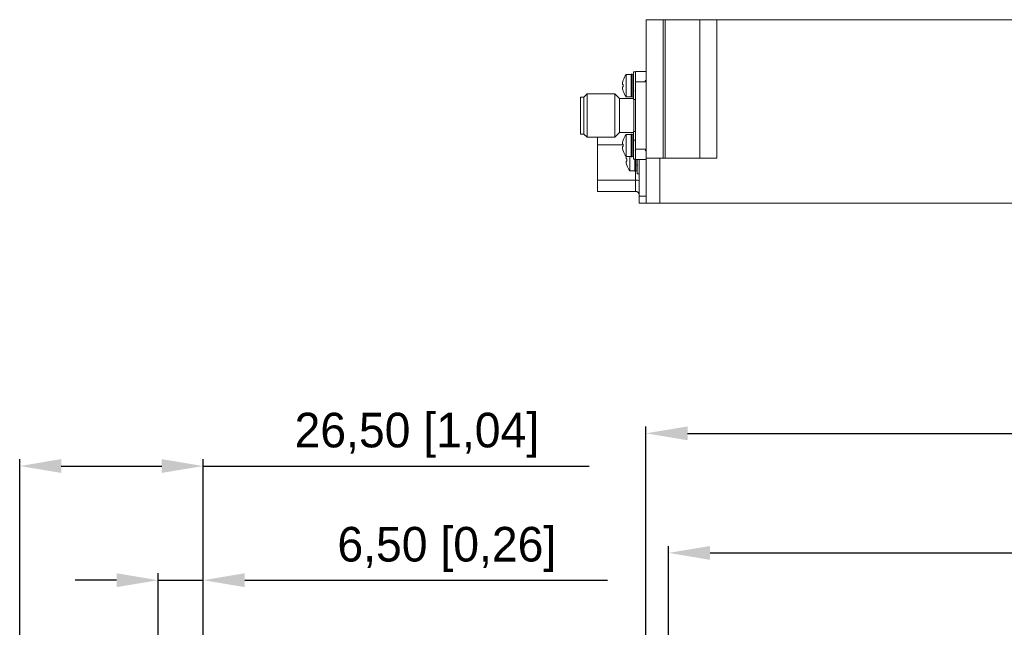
# Model space of a CAD drawing. Header units: millimetres. Extents: x 59 to 641, y 39 to 291.
# Tile 2 of 8: x 59 to 201, y 203 to 291. Entities that reach past the tile are written whole.
import ezdxf

# ---------------------------------------------------------------- set-up
doc = ezdxf.new("R2010")
doc.units = ezdxf.units.MM
doc.header["$PDSIZE"] = -1
doc.dimstyles.new('ISO-25', dxfattribs={"dimtxt": 2.5, "dimasz": 2.5, "dimexe": 1.25, "dimexo": 0.625, "dimtad": 1, "dimtxsty": 'Standard', "dimcen": 2.5, "dimadec": 0, "dimazin": 0, "dimtfac": 1, "dimtmove": 0, "dimatfit": 3, "dimfxl": 0, "dimarcsym": 0})

# ---------------------------------------------------------------- blocks, each defined once
blk = doc.blocks.new('*D9')
at = {"color": 0, "lineweight": -2, "transparency": 16777216}
for p, q in [((149.7, 199.69), (149.7, 232.22)), ((319.7, 199.69), (319.7, 232.22)), ((155.7, 231.23), (313.71, 231.23))]:
    blk.add_line(p, q, dxfattribs=at)
at = {"color": 0, "transparency": 16777216}
for points in [[(155.7, 232.23), (155.7, 230.23), (149.7, 231.23)], [(313.71, 232.23), (313.71, 230.23), (319.7, 231.23)]]:
    blk.add_solid(points, dxfattribs=at)
at = {"layer": 'Defpoints', "color": 0, "transparency": 16777216}
for p in [(319.7, 231.23), (149.7, 198.7), (319.7, 198.7)]:
    blk.add_point(p, dxfattribs=at)
at = {"color": 0, "transparency": 16777216, "insert": (235.47, 235.67), "char_height": 6.35, "attachment_point": 5}
blk.add_mtext('{\\H0.7874x;170,00 [6,69]}', dxfattribs=at)
blk = doc.blocks.new('*D10')
at = {"color": 0, "lineweight": -2, "transparency": 16777216}
for p, q in [((152.95, 197.94), (152.95, 214.95)), ((316.45, 197.94), (316.45, 214.95)), ((158.95, 213.96), (310.46, 213.96))]:
    blk.add_line(p, q, dxfattribs=at)
at = {"color": 0, "transparency": 16777216}
for points in [[(158.95, 214.96), (158.95, 212.96), (152.95, 213.96)], [(310.46, 214.96), (310.46, 212.96), (316.45, 213.96)]]:
    blk.add_solid(points, dxfattribs=at)
at = {"layer": 'Defpoints', "color": 0, "transparency": 16777216}
for p in [(316.45, 213.96), (152.95, 196.95), (316.45, 196.95)]:
    blk.add_point(p, dxfattribs=at)
at = {"color": 0, "transparency": 16777216, "insert": (234.7, 218.4), "char_height": 6.35, "attachment_point": 5}
blk.add_mtext('{\\H0.7874x;163,50 [6,44]}', dxfattribs=at)
blk = doc.blocks.new('*D13')
at = {"color": 0, "lineweight": -2, "transparency": 16777216}
for p, q in [((59.26, 201.69), (59.26, 227.5)), ((85.76, 201.69), (85.76, 227.5)), ((65.25, 226.51), (79.76, 226.51)), ((85.76, 226.51), (141.47, 226.51))]:
    blk.add_line(p, q, dxfattribs=at)
at = {"color": 0, "transparency": 16777216}
for points in [[(65.25, 227.51), (65.25, 225.51), (59.26, 226.51)], [(79.76, 227.51), (79.76, 225.51), (85.76, 226.51)]]:
    blk.add_solid(points, dxfattribs=at)
at = {"layer": 'Defpoints', "color": 0, "transparency": 16777216}
for p in [(85.76, 226.51), (59.26, 200.7), (85.76, 200.7)]:
    blk.add_point(p, dxfattribs=at)
at = {"color": 0, "transparency": 16777216, "insert": (116.61, 230.95), "char_height": 6.35, "attachment_point": 5}
blk.add_mtext('{\\H0.7874x;26,50 [1,04]}', dxfattribs=at)
blk = doc.blocks.new('*D14')
at = {"color": 0, "lineweight": -2, "transparency": 16777216}
for p, q in [((79.26, 201.69), (79.26, 211.01)), ((85.76, 201.69), (85.76, 211.01)), ((73.26, 210.02), (67.27, 210.02)), ((79.26, 210.02), (85.76, 210.02)), ((91.75, 210.02), (144.13, 210.02))]:
    blk.add_line(p, q, dxfattribs=at)
at = {"color": 0, "transparency": 16777216}
for points in [[(73.26, 211.02), (73.26, 209.02), (79.26, 210.02)], [(91.75, 211.02), (91.75, 209.02), (85.76, 210.02)]]:
    blk.add_solid(points, dxfattribs=at)
at = {"layer": 'Defpoints', "color": 0, "transparency": 16777216}
for p in [(85.76, 210.02), (79.26, 200.7), (85.76, 200.7)]:
    blk.add_point(p, dxfattribs=at)
at = {"color": 0, "transparency": 16777216, "insert": (120.94, 214.46), "char_height": 6.35, "attachment_point": 5}
blk.add_mtext('{\\H0.7874x;6,50 [0,26]}', dxfattribs=at)

msp = doc.modelspace()

# ---------------------------------------------------------------- linework, layer by layer
at = {"color": 7, "linetype": 'Continuous', "lineweight": 15}
for p, q in [((149.702, 290.984), (149.702, 270.984)), ((152.202, 290.984), (149.702, 290.984)), ((152.202, 270.984), (152.202, 290.984)), ((152.202, 290.984), (152.452, 290.984)), ((152.452, 270.984), (152.452, 290.984)), ((152.452, 290.984), (157.452, 290.984)), ((157.452, 290.984), (157.452, 270.984)), ((157.452, 290.984), (159.952, 290.984)), ((159.952, 270.984), (159.952, 290.984)), ((159.952, 290.984), (309.452, 290.984)), ((147.577, 283.054), (146.856, 283.054)), ((146.856, 283.054), (146.856, 279.854)), ((147.577, 283.054), (147.577, 279.854)), ((147.727, 283.104), (147.689, 283.104)), ((148.177, 283.454), (147.877, 283.454)), ((147.877, 283.454), (147.877, 279.454)), ((148.177, 283.484), (149.702, 283.484)), ((148.177, 283.484), (148.177, 283.294)), ((148.177, 283.294), (148.177, 282.244)), ((146.328, 281.624), (146.406, 281.624)), ((148.177, 282.313), (148.177, 282)), ((148.177, 282), (148.177, 272.268)), ((148.177, 282), (149.702, 282)), ((141.182, 280.264), (140.727, 279.809)), ((145.197, 280.264), (141.182, 280.264)), ((141.182, 280.264), (141.182, 274.004)), ((145.877, 279.584), (145.197, 280.264)), ((145.197, 280.264), (145.197, 274.004)), ((146.406, 281.284), (146.328, 281.284)), ((146.328, 281.284), (146.406, 281.284)), ((146.406, 281.284), (146.401, 281.454)), ((140.727, 279.809), (140.227, 279.809)), ((140.227, 279.809), (140.227, 274.459)), ((140.727, 279.809), (140.727, 274.459)), ((147.877, 279.584), (145.877, 279.584)), ((145.877, 279.584), (145.877, 274.684)), ((146.856, 279.854), (147.577, 279.854)), ((147.689, 279.804), (147.727, 279.804)), ((147.877, 279.454), (148.177, 279.454)), ((147.927, 279.454), (147.927, 274.814)), ((140.227, 274.459), (140.727, 274.459)), ((140.727, 274.459), (141.182, 274.004)), ((145.197, 274.004), (145.877, 274.684)), ((145.877, 274.684), (147.877, 274.684)), ((147.727, 274.464), (147.689, 274.464)), ((148.177, 274.814), (147.877, 274.814)), ((147.877, 274.814), (147.877, 270.814)), ((141.182, 274.004), (145.197, 274.004)), ((142.702, 274.004), (142.702, 272.907)), ((147.577, 274.414), (146.856, 274.414)), ((146.856, 274.414), (146.856, 271.214)), ((147.577, 274.414), (147.577, 271.214)), ((148.177, 273.432), (148.177, 273.431)), ((142.702, 267.807), (142.702, 272.907)), ((146.328, 272.984), (146.406, 272.984)), ((146.406, 272.644), (146.328, 272.644)), ((146.328, 272.644), (146.406, 272.644)), ((146.406, 272.644), (146.401, 272.814)), ((148.177, 272.268), (149.702, 272.268)), ((148.177, 272.268), (148.177, 271.996)), ((148.177, 272.019), (148.177, 270.975)), ((146.853, 270.904), (146.931, 270.904)), ((146.931, 270.564), (146.853, 270.564)), ((146.853, 270.564), (146.931, 270.564)), ((146.856, 271.214), (147.577, 271.214)), ((146.931, 270.564), (146.926, 270.734)), ((147.381, 271.214), (147.381, 269.134)), ((147.689, 271.164), (147.727, 271.164)), ((147.877, 270.814), (148.177, 270.814)), ((148.102, 270.814), (148.102, 269.134)), ((148.177, 270.975), (148.177, 270.784)), ((148.177, 270.784), (149.702, 270.784)), ((148.402, 270.784), (148.402, 268.734)), ((148.702, 265.484), (148.702, 270.784)), ((149.702, 270.984), (149.702, 264.484)), ((149.702, 270.984), (151.702, 270.984)), ((151.702, 264.484), (151.702, 270.984)), ((151.702, 270.984), (159.952, 270.984)), ((147.381, 269.134), (148.102, 269.134)), ((148.214, 269.084), (148.252, 269.084)), ((148.402, 268.734), (148.702, 268.734)), ((148.202, 267.807), (142.702, 267.807)), ((142.702, 267.807), (142.702, 266.184)), ((148.202, 266.184), (148.202, 267.807)), ((142.702, 266.184), (148.202, 266.184)), ((148.702, 265.484), (148.702, 264.484)), ((149.702, 265.484), (148.702, 265.484)), ((148.702, 264.484), (149.702, 264.484)), ((149.702, 264.484), (151.702, 264.484)), ((151.702, 264.484), (317.702, 264.484))]:
    msp.add_line(p, q, dxfattribs=at)
at = {"color": 8, "linetype": 'Continuous', "lineweight": 15}
for p, q in [((147.689, 283.104), (147.689, 279.804)), ((147.727, 279.804), (147.727, 283.104)), ((147.689, 274.464), (147.689, 271.164)), ((147.727, 271.164), (147.727, 274.464)), ((142.702, 272.907), (146.249, 272.907)), ((148.214, 270.784), (148.214, 269.084)), ((148.252, 269.084), (148.252, 270.784)), ((148.202, 267.807), (148.202, 269.085))]:
    msp.add_line(p, q, dxfattribs=at)
at = {"color": 7, "linetype": 'Continuous', "lineweight": 15}
for centre, radius, start, end in [((148.777, 281.454), 2.5, 140.20818, 161.87239), ((147.689, 282.954), 0.15, 90, 138.18969), ((147.727, 282.954), 0.15, 0, 90), ((148.777, 281.454), 2.494, 161.8897, 169.13847), ((148.777, 281.454), 2.494, 190.86153, 198.1103), ((148.777, 281.454), 2.5, 198.11528, 219.79182), ((147.689, 279.954), 0.15, 221.81031, 270), ((147.727, 279.954), 0.15, 270, 0), ((147.689, 274.314), 0.15, 90, 138.18969), ((147.727, 274.314), 0.15, 0, 90), ((148.777, 272.814), 2.494, 161.8897, 169.13847), ((148.777, 272.814), 2.5, 140.20818, 161.87239), ((148.777, 272.814), 2.494, 190.86153, 198.1103), ((148.777, 272.814), 2.5, 198.11528, 219.79182), ((149.302, 270.734), 2.494, 190.86153, 198.1103), ((147.689, 271.314), 0.15, 221.81031, 270), ((147.727, 271.314), 0.15, 270, 0), ((149.302, 270.734), 2.5, 198.11528, 219.79182), ((148.214, 269.234), 0.15, 221.81031, 270), ((148.252, 269.234), 0.15, 270, 0), ((148.323, 267.074), 0.742, 59.2684, 99.34537), ((148.202, 265.684), 0.5, 0, 90)]:
    msp.add_arc(centre, radius, start, end, dxfattribs=at)
for points, knots in [([(146.328, 281.924), (146.322, 281.891), (146.31, 281.825), (146.303, 281.736), (146.304, 281.669), (146.313, 281.63), (146.323, 281.626), (146.328, 281.624)], [0, 0, 0, 0, 0.21181217, 0.42379199, 0.63177282, 0.83792905, 1, 1, 1, 1]), ([(146.406, 281.624), (146.404, 281.568), (146.399, 281.454), (146.404, 281.341), (146.406, 281.284)], [0, 0, 0, 0, 0.4999781, 1, 1, 1, 1]), ([(149.652, 282.251), (149.639, 282.22), (149.614, 282.16), (149.589, 282.1), (149.577, 282.071)], [0, 0, 0, 0, 0.51984364, 1, 1, 1, 1]), ([(146.328, 281.284), (146.322, 281.281), (146.31, 281.275), (146.303, 281.225), (146.304, 281.151), (146.313, 281.067), (146.323, 281.01), (146.328, 280.984)], [0, 0, 0, 0, 0.21181871, 0.42380508, 0.63179233, 0.83795492, 1, 1, 1, 1]), ([(147.874, 280.845), (147.887, 280.814), (147.913, 280.751), (147.939, 280.689), (147.952, 280.658)], [0, 0, 0, 0, 0.4997033, 1, 1, 1, 1]), ([(146.328, 273.284), (146.322, 273.251), (146.31, 273.185), (146.303, 273.096), (146.304, 273.029), (146.313, 272.99), (146.323, 272.986), (146.328, 272.984)], [0, 0, 0, 0, 0.2117861, 0.4237706, 0.631756, 0.8379294, 1, 1, 1, 1]), ([(148.177, 273.43), (148.158, 273.46), (148.12, 273.521), (148.081, 273.583), (148.062, 273.614)], [0, 0, 0, 0, 0.4899166, 1, 1, 1, 1]), ([(146.328, 272.644), (146.322, 272.641), (146.31, 272.635), (146.303, 272.585), (146.304, 272.511), (146.313, 272.427), (146.323, 272.37), (146.328, 272.344)], [0, 0, 0, 0, 0.21181217, 0.42379199, 0.63177282, 0.83792905, 1, 1, 1, 1]), ([(146.406, 272.984), (146.404, 272.928), (146.399, 272.814), (146.404, 272.701), (146.406, 272.644)], [0, 0, 0, 0, 0.5000219, 1, 1, 1, 1]), ([(147.874, 272.205), (147.887, 272.174), (147.913, 272.111), (147.939, 272.049), (147.952, 272.018)], [0, 0, 0, 0, 0.4997033, 1, 1, 1, 1]), ([(149.563, 272.017), (149.582, 272.047), (149.62, 272.108), (149.658, 272.168), (149.676, 272.198)], [0, 0, 0, 0, 0.5034039, 1, 1, 1, 1]), ([(146.853, 271.204), (146.847, 271.171), (146.835, 271.105), (146.828, 271.016), (146.829, 270.949), (146.838, 270.91), (146.848, 270.906), (146.853, 270.904)], [0, 0, 0, 0, 0.21181217, 0.42379199, 0.63177282, 0.83792905, 1, 1, 1, 1]), ([(146.853, 270.564), (146.847, 270.561), (146.835, 270.555), (146.828, 270.505), (146.829, 270.431), (146.838, 270.347), (146.848, 270.29), (146.853, 270.264)], [0, 0, 0, 0, 0.21181871, 0.42380508, 0.63179233, 0.83795492, 1, 1, 1, 1]), ([(146.931, 270.904), (146.929, 270.848), (146.924, 270.734), (146.929, 270.621), (146.931, 270.564)], [0, 0, 0, 0, 0.4999781, 1, 1, 1, 1]), ([(148.399, 270.125), (148.412, 270.094), (148.438, 270.031), (148.464, 269.969), (148.477, 269.938)], [0, 0, 0, 0, 0.4997033, 1, 1, 1, 1])]:
    msp.add_open_spline(points, degree=3, knots=knots, dxfattribs=at)

# ---------------------------------------------------------------- dimensions: what is measured, and where the dimension line sits
dim = msp.add_linear_dim(base=(319.702, 231.231), p1=(149.702, 198.697), p2=(319.702, 198.697), text='{\\H0.7874x;<>}', dimstyle='ISO-25', override={"dimtxt": 6.35, "dimasz": 5.9944, "dimexe": 0.9906, "dimexo": 0.9906, "dimgap": 1.524, "dimzin": 0, "dimadec": 2, "dimtzin": 0})
dim.commit()
dim.dimension.update_dxf_attribs({"geometry": '*D9', "text_midpoint": (235.467, 231.231), "dimtype": 160})
for base, p1, p2, picture, middle in [((85.757, 226.512), (59.257, 200.697), (85.757, 200.697), '*D13', (116.609, 230.953)), ((316.452, 213.956), (152.952, 196.947), (316.452, 196.947), '*D10', (234.702, 218.397)), ((85.757, 210.016), (79.257, 200.697), (85.757, 200.697), '*D14', (120.936, 214.457))]:
    dim = msp.add_linear_dim(base=base, p1=p1, p2=p2, text='{\\H0.7874x;<>}', dimstyle='ISO-25', override={"dimtxt": 6.35, "dimasz": 5.9944, "dimexe": 0.9906, "dimexo": 0.9906, "dimgap": 1.524, "dimzin": 0, "dimadec": 2, "dimtzin": 0})
    dim.commit()
    dim.dimension.update_dxf_attribs({"geometry": picture, "text_midpoint": middle})

doc.saveas('drawing.dxf')
